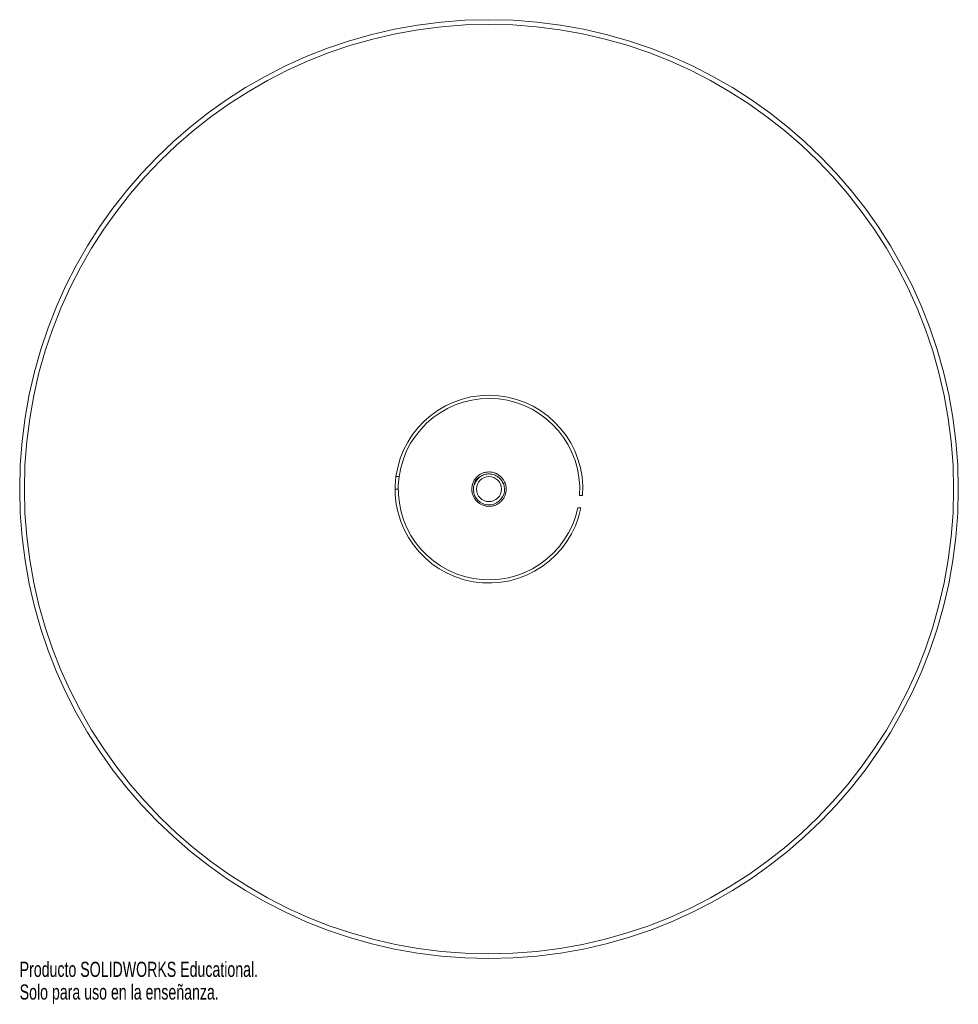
# Paper-space layout '_Izquierda' of a CAD drawing. Header units: millimetres. Extents: x -164 to 136, y -176 to 139.
import ezdxf

# ---------------------------------------------------------------- set-up
doc = ezdxf.new("R2010")
doc.units = ezdxf.units.MM
doc.styles.add('SLDTEXTSTYLE0', font='TXT', dxfattribs={"width": 0.7})

psp = doc.layouts.new('_Izquierda')

# ---------------------------------------------------------------- linework, layer by layer
at = {"color": 7, "linetype": 'Continuous', "lineweight": 15}
for p, q in [((-43.36, -7.42), (-42.35, -7.42)), ((-8.54, -9.36), (-9.13, -9.58)), ((-8.99, -9.55), (-8.54, -9.36)), ((-43.63, -11.42), (-42.63, -11.42)), ((-9.13, -9.6), (-8.99, -9.54)), ((-9.13, -9.58), (-9.13, -9.6)), ((16.31, -13.42), (15.31, -13.42)), ((15.77, -17.42), (14.75, -17.42))]:
    psp.add_line(p, q, dxfattribs=at)
at = {"color": 7, "linetype": 'Continuous', "lineweight": 15, "flags": 128}
for points in [[(-8.28, -10.13), (-8.28, -10.1), (-8.6, -9.18)], [(-18.81, -9.58), (-18.97, -10.1), (-19.13, -11.42)], [(-19.13, -11.42), (-18.97, -12.74), (-18.95, -12.81)]]:
    psp.add_lwpolyline(points, dxfattribs=at)
at = {"color": 7, "linetype": 'Continuous', "lineweight": 15}
for radius in [150, 148.5, 4]:
    psp.add_circle((-13.63, -11.42), radius, dxfattribs=at)
for radius, start, end in [(30, 356.1774, 348.463), (29, 356.0454, 348.0595), (5, 130.7706, 22.085)]:
    psp.add_arc((-13.63, -11.42), radius, start, end, dxfattribs=at)
for points, knots in [([(-8.54, -9.36), (-8.67, -9.03), (-8.83, -8.71), (-9.23, -8.11), (-9.46, -7.82), (-9.97, -7.31), (-10.25, -7.07), (-10.85, -6.67), (-11.16, -6.5), (-11.81, -6.23), (-12.15, -6.12), (-12.86, -5.97), (-13.22, -5.93), (-13.95, -5.93), (-14.31, -5.96), (-15.02, -6.1), (-15.37, -6.2), (-16.01, -6.46), (-16.33, -6.63), (-16.94, -7.02), (-17.22, -7.25), (-17.74, -7.76), (-17.97, -8.05), (-18.38, -8.64), (-18.55, -8.96), (-18.82, -9.6), (-18.93, -9.95), (-19.07, -10.65), (-19.11, -11.02), (-19.12, -11.74), (-19.09, -12.11), (-18.95, -12.82), (-18.85, -13.16), (-18.58, -13.81), (-18.42, -14.13), (-18.02, -14.73), (-17.79, -15.02), (-17.28, -15.53), (-17, -15.77), (-16.4, -16.17), (-16.09, -16.34), (-15.44, -16.61), (-15.1, -16.72), (-14.39, -16.87), (-14.03, -16.91), (-13.3, -16.91), (-12.94, -16.88), (-12.23, -16.74), (-11.88, -16.64), (-11.24, -16.38), (-10.92, -16.21), (-10.31, -15.82), (-10.03, -15.59), (-9.51, -15.08), (-9.28, -14.79), (-8.87, -14.2), (-8.7, -13.88), (-8.43, -13.24), (-8.32, -12.89), (-8.18, -12.19), (-8.14, -11.82), (-8.13, -11.1), (-8.16, -10.73), (-8.3, -10.02), (-8.4, -9.68), (-8.54, -9.36)], [0, 0, 0, 0, 0.03125, 0.03125, 0.0625, 0.0625, 0.09375, 0.09375, 0.125, 0.125, 0.15625, 0.15625, 0.1875, 0.1875, 0.21875, 0.21875, 0.25, 0.25, 0.28125, 0.28125, 0.3125, 0.3125, 0.34375, 0.34375, 0.375, 0.375, 0.40625, 0.40625, 0.4375, 0.4375, 0.46875, 0.46875, 0.5, 0.5, 0.53125, 0.53125, 0.5625, 0.5625, 0.59375, 0.59375, 0.625, 0.625, 0.65625, 0.65625, 0.6875, 0.6875, 0.71875, 0.71875, 0.75, 0.75, 0.78125, 0.78125, 0.8125, 0.8125, 0.84375, 0.84375, 0.875, 0.875, 0.90625, 0.90625, 0.9375, 0.9375, 0.96875, 0.96875, 1, 1, 1, 1]), ([(-16.89, -7.63), (-17.47, -8.19), (-18.12, -8.82), (-18.27, -9.67), (-18.29, -9.76)], [0, 0, 0, 0, 0.889366, 1, 1, 1, 1]), ([(-9.13, -9.58), (-9.32, -9.13), (-9.57, -8.7), (-10.22, -7.92), (-10.61, -7.59), (-11.24, -7.19), (-11.46, -7.07), (-11.91, -6.87), (-12.14, -6.79), (-12.86, -6.6), (-13.37, -6.55), (-14.38, -6.6), (-14.87, -6.7), (-15.56, -6.96), (-15.78, -7.06), (-16.21, -7.31), (-16.42, -7.45), (-17.02, -7.91), (-17.37, -8.29), (-17.79, -8.91), (-17.91, -9.13), (-18.12, -9.57), (-18.21, -9.8), (-18.28, -10.04)], [0, 0, 0, 0, 0.125, 0.125, 0.25, 0.25, 0.3125, 0.3125, 0.375, 0.375, 0.5, 0.5, 0.625, 0.625, 0.6875, 0.6875, 0.75, 0.75, 0.875, 0.875, 0.9375, 0.9375, 1, 1, 1, 1]), ([(-9.13, -9.6), (-9.32, -9.13), (-9.57, -8.7), (-10.22, -7.93), (-10.59, -7.6), (-11.44, -7.06), (-11.89, -6.86), (-12.62, -6.67), (-12.87, -6.62), (-13.36, -6.57), (-13.61, -6.56), (-14.11, -6.58), (-14.36, -6.62), (-14.84, -6.72), (-15.08, -6.78), (-15.55, -6.96), (-15.78, -7.06), (-16.21, -7.31), (-16.42, -7.44), (-16.81, -7.75), (-17, -7.92), (-17.34, -8.29), (-17.5, -8.48), (-17.91, -9.1), (-18.13, -9.55), (-18.28, -10.04)], [0, 0, 0, 0, 0.125, 0.125, 0.25, 0.25, 0.375, 0.375, 0.4375, 0.4375, 0.5, 0.5, 0.5625, 0.5625, 0.625, 0.625, 0.6875, 0.6875, 0.75, 0.75, 0.8125, 0.8125, 0.875, 0.875, 1, 1, 1, 1]), ([(-18.28, -10.04), (-18.17, -9.58), (-17.99, -9.14), (-17.64, -8.53), (-17.5, -8.34), (-17.22, -7.97), (-17.06, -7.8), (-16.89, -7.63)], [0, 0, 0, 0, 0.5, 0.5, 0.75, 0.75, 1, 1, 1, 1])]:
    psp.add_open_spline(points, degree=3, knots=knots, dxfattribs=at)

# ---------------------------------------------------------------- texts
at = {"color": 7, "linetype": 'Continuous', "char_height": 4.8336, "attachment_point": 1, "style": 'SLDTEXTSTYLE0'}
for s, insert in [('Producto SOLIDWORKS Educational.', (-163.63, -162.44)), ('Solo para uso en la enseñanza.', (-163.63, -169.69))]:
    psp.add_mtext(s, dxfattribs=dict(at, insert=insert))

doc.saveas('drawing.dxf')
